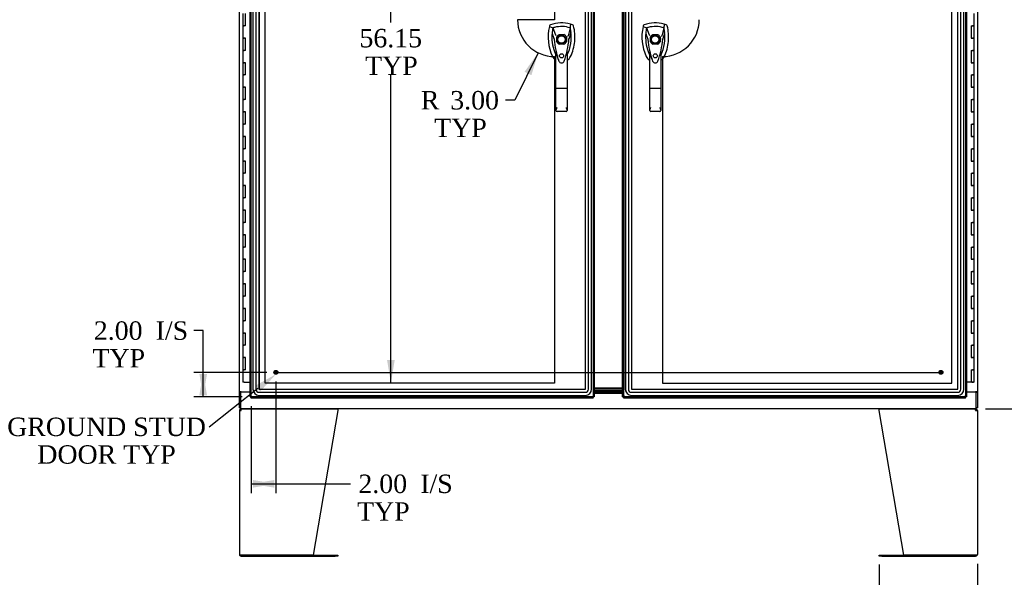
# Model space of a CAD drawing. Header units: inches. Extents: x 1 to 359, y -2 to 239.
# Tile 10 of 22: x 46 to 126, y 82 to 127. Entities that reach past the tile are written whole.
import ezdxf
from ezdxf import colors
from ezdxf.entities.mleader import LeaderData, LeaderLine
from ezdxf.enums import TextEntityAlignment as Align
from ezdxf.lldxf.tags import DXFTag
from ezdxf.math import Vec2, Vec3

# ---------------------------------------------------------------- set-up
doc = ezdxf.new("R2010")
doc.units = ezdxf.units.IN
doc.header["$MEASUREMENT"] = 0
for name, color, linetype in [('COM54746-56', 7, 'Continuous'), ('COM54926', 7, 'Continuous'), ('COM70098', 7, 'Continuous'), ('COM70220', 7, 'Continuous'), ('COM71188-2', 7, 'Continuous'), ('COM71190-2', 7, 'Continuous'), ('COM71195-2', 7, 'Continuous'), ('COM71196-2', 7, 'Continuous'), ('Default', 7, 'Continuous'), ('DV8_Default', 7, 'Continuous'), ('GSK86006', 7, 'Continuous'), ('HAN13068', 7, 'Continuous'), ('STD26258', 7, 'Continuous')]:
    doc.layers.add(name, color=color, linetype=linetype)
doc.styles.add('SEACAD_Times_New_Roman', font='times.ttf')
tags = doc.linetypes.add('CENTER2', pattern=[1.125, 0.75, -0.125, 0.125, -0.125]).pattern_tags.tags
tags[10:11] = [DXFTag(74, 4), DXFTag(75, 0), DXFTag(340, '0'), DXFTag(46, 0.0), DXFTag(50, 0.0), DXFTag(44, 0.0), DXFTag(45, 0.0)]
tags[8:9] = [DXFTag(74, 4), DXFTag(75, 0), DXFTag(340, '0'), DXFTag(46, 0.0), DXFTag(50, 0.0), DXFTag(44, 0.0), DXFTag(45, 0.0)]
tags[6:7] = [DXFTag(74, 4), DXFTag(75, 0), DXFTag(340, '0'), DXFTag(46, 0.0), DXFTag(50, 0.0), DXFTag(44, 0.0), DXFTag(45, 0.0)]
tags[4:5] = [DXFTag(74, 4), DXFTag(75, 0), DXFTag(340, '0'), DXFTag(46, 0.0), DXFTag(50, 0.0), DXFTag(44, 0.0), DXFTag(45, 0.0)]
tags = doc.linetypes.add('HIDDEN2', pattern=[0.1875, 0.125, -0.0625]).pattern_tags.tags
tags[6:7] = [DXFTag(74, 4), DXFTag(75, 0), DXFTag(340, '0'), DXFTag(46, 0.0), DXFTag(50, 0.0), DXFTag(44, 0.0), DXFTag(45, 0.0)]
tags[4:5] = [DXFTag(74, 4), DXFTag(75, 0), DXFTag(340, '0'), DXFTag(46, 0.0), DXFTag(50, 0.0), DXFTag(44, 0.0), DXFTag(45, 0.0)]
doc.dimstyles.new('HAMMOND_(STH_-_300x200)', dxfattribs={"dimtxt": 1.5, "dimasz": 1.875, "dimexe": 0.75, "dimexo": 0.75, "dimgap": 0.375, "dimtad": 0, "dimtih": 1, "dimtoh": 1, "dimzin": 0, "dimdsep": 46, "dimtxsty": 'SEACAD_Times_New_Roman', "dimblk1": '_SE_FILLED', "dimblk2": '_SE_FILLED', "dimsah": 1, "dimcen": 0.75, "dimadec": 0, "dimazin": 0, "dimtfac": 0.8, "dimtofl": 0, "dimtmove": 0, "dimatfit": 3, "dimfxl": 1, "dimtolj": 1, "dimtzin": 0, "dimarcsym": 0})

# ---------------------------------------------------------------- blocks, each defined once
blk = doc.blocks.new('SEANNOT_GROUP3')
at = {"layer": 'Default', "color": 7, "linetype": 'CENTER2'}
blk.add_line((66.536, 98.461), (120.797, 98.461), dxfattribs=at)
blk = doc.blocks.new('SE7')
at = {"layer": 'COM54746-56', "color": 7, "linetype": 'Continuous'}
for p, q in [((63.908, 127.66), (63.908, 126.66)), ((64.141, 126.66), (64.141, 127.66)), ((123.425, 126.66), (123.425, 127.66)), ((63.908, 126.66), (64.025, 126.66)), ((63.908, 126.66), (63.908, 125.66)), ((64.025, 126.66), (63.908, 126.66)), ((64.141, 126.66), (64.025, 126.66)), ((123.191, 126.66), (123.191, 125.66)), ((123.191, 126.66), (123.308, 126.66)), ((123.425, 126.66), (123.308, 126.66)), ((123.308, 126.66), (123.425, 126.66)), ((123.425, 125.66), (123.425, 126.66)), ((63.908, 125.66), (64.025, 125.66)), ((64.025, 125.66), (63.908, 125.66)), ((63.908, 125.66), (63.908, 124.66)), ((64.141, 125.66), (64.025, 125.66)), ((64.141, 124.66), (64.141, 125.66)), ((123.191, 125.66), (123.308, 125.66)), ((123.425, 125.66), (123.308, 125.66)), ((123.308, 125.66), (123.425, 125.66)), ((123.425, 124.66), (123.425, 125.66)), ((63.908, 124.66), (64.025, 124.66)), ((63.908, 124.66), (63.908, 123.66)), ((64.025, 124.66), (63.908, 124.66)), ((64.141, 124.66), (64.025, 124.66)), ((123.191, 124.66), (123.191, 123.66)), ((123.191, 124.66), (123.308, 124.66)), ((123.425, 124.66), (123.308, 124.66)), ((123.308, 124.66), (123.425, 124.66)), ((123.425, 123.66), (123.425, 124.66)), ((63.908, 123.66), (64.025, 123.66)), ((64.025, 123.66), (63.908, 123.66)), ((63.908, 123.66), (63.908, 122.66)), ((64.141, 123.66), (64.025, 123.66)), ((64.141, 122.66), (64.141, 123.66)), ((123.191, 123.66), (123.308, 123.66)), ((123.425, 123.66), (123.308, 123.66)), ((123.308, 123.66), (123.425, 123.66)), ((123.425, 122.66), (123.425, 123.66)), ((63.908, 122.66), (64.025, 122.66)), ((63.908, 122.66), (63.908, 121.66)), ((64.025, 122.66), (63.908, 122.66)), ((64.141, 122.66), (64.025, 122.66)), ((123.191, 122.66), (123.191, 121.66)), ((123.191, 122.66), (123.308, 122.66)), ((123.425, 122.66), (123.308, 122.66)), ((123.308, 122.66), (123.425, 122.66)), ((123.425, 121.66), (123.425, 122.66)), ((63.908, 121.66), (64.025, 121.66)), ((64.025, 121.66), (63.908, 121.66)), ((63.908, 121.66), (63.908, 120.66)), ((64.141, 121.66), (64.025, 121.66)), ((64.141, 120.66), (64.141, 121.66)), ((123.191, 121.66), (123.308, 121.66)), ((123.425, 121.66), (123.308, 121.66)), ((123.308, 121.66), (123.425, 121.66)), ((123.425, 120.66), (123.425, 121.66)), ((63.908, 120.66), (64.025, 120.66)), ((63.908, 120.66), (63.908, 119.66)), ((64.025, 120.66), (63.908, 120.66)), ((64.141, 120.66), (64.025, 120.66)), ((123.191, 120.66), (123.191, 119.66)), ((123.191, 120.66), (123.308, 120.66)), ((123.425, 120.66), (123.308, 120.66)), ((123.308, 120.66), (123.425, 120.66)), ((123.425, 119.66), (123.425, 120.66)), ((63.908, 119.66), (64.025, 119.66)), ((64.025, 119.66), (63.908, 119.66)), ((63.908, 119.66), (63.908, 118.66)), ((64.141, 119.66), (64.025, 119.66)), ((64.141, 118.66), (64.141, 119.66)), ((123.191, 119.66), (123.308, 119.66)), ((123.425, 119.66), (123.308, 119.66)), ((123.308, 119.66), (123.425, 119.66)), ((123.425, 118.66), (123.425, 119.66)), ((63.908, 118.66), (64.025, 118.66)), ((63.908, 118.66), (63.908, 117.66)), ((64.025, 118.66), (63.908, 118.66)), ((64.141, 118.66), (64.025, 118.66)), ((123.191, 118.66), (123.191, 117.66)), ((123.191, 118.66), (123.308, 118.66)), ((123.425, 118.66), (123.308, 118.66)), ((123.308, 118.66), (123.425, 118.66)), ((123.425, 117.66), (123.425, 118.66)), ((63.908, 117.66), (64.025, 117.66)), ((64.025, 117.66), (63.908, 117.66)), ((63.908, 117.66), (63.908, 116.66)), ((64.141, 117.66), (64.025, 117.66)), ((64.141, 116.66), (64.141, 117.66)), ((123.191, 117.66), (123.308, 117.66)), ((123.425, 117.66), (123.308, 117.66)), ((123.308, 117.66), (123.425, 117.66)), ((123.425, 116.66), (123.425, 117.66)), ((63.908, 116.66), (64.025, 116.66)), ((63.908, 116.66), (63.908, 115.66)), ((64.025, 116.66), (63.908, 116.66)), ((64.141, 116.66), (64.025, 116.66)), ((123.191, 116.66), (123.191, 115.66)), ((123.191, 116.66), (123.308, 116.66)), ((123.425, 116.66), (123.308, 116.66)), ((123.308, 116.66), (123.425, 116.66)), ((123.425, 115.66), (123.425, 116.66)), ((63.908, 115.66), (64.025, 115.66)), ((64.025, 115.66), (63.908, 115.66)), ((63.908, 115.66), (63.908, 114.66)), ((64.141, 115.66), (64.025, 115.66)), ((64.141, 114.66), (64.141, 115.66)), ((123.191, 115.66), (123.308, 115.66)), ((123.425, 115.66), (123.308, 115.66)), ((123.308, 115.66), (123.425, 115.66)), ((123.425, 114.66), (123.425, 115.66)), ((63.908, 114.66), (64.025, 114.66)), ((63.908, 114.66), (63.908, 113.66)), ((64.025, 114.66), (63.908, 114.66)), ((64.141, 114.66), (64.025, 114.66)), ((123.191, 114.66), (123.191, 113.66)), ((123.191, 114.66), (123.308, 114.66)), ((123.425, 114.66), (123.308, 114.66)), ((123.308, 114.66), (123.425, 114.66)), ((123.425, 113.66), (123.425, 114.66)), ((63.908, 113.66), (64.025, 113.66)), ((64.025, 113.66), (63.908, 113.66)), ((63.908, 113.66), (63.908, 112.66)), ((64.141, 113.66), (64.025, 113.66)), ((64.141, 112.66), (64.141, 113.66)), ((123.191, 113.66), (123.308, 113.66)), ((123.425, 113.66), (123.308, 113.66)), ((123.308, 113.66), (123.425, 113.66)), ((123.425, 112.66), (123.425, 113.66)), ((63.908, 112.66), (64.025, 112.66)), ((63.908, 112.66), (63.908, 111.66)), ((64.025, 112.66), (63.908, 112.66)), ((64.141, 112.66), (64.025, 112.66)), ((123.191, 112.66), (123.191, 111.66)), ((123.191, 112.66), (123.308, 112.66)), ((123.425, 112.66), (123.308, 112.66)), ((123.308, 112.66), (123.425, 112.66)), ((123.425, 111.66), (123.425, 112.66)), ((63.908, 111.66), (64.025, 111.66)), ((64.025, 111.66), (63.908, 111.66)), ((63.908, 111.66), (63.908, 110.66)), ((64.141, 111.66), (64.025, 111.66)), ((64.141, 110.66), (64.141, 111.66)), ((123.191, 111.66), (123.308, 111.66)), ((123.425, 111.66), (123.308, 111.66)), ((123.308, 111.66), (123.425, 111.66)), ((123.425, 110.66), (123.425, 111.66)), ((63.908, 110.66), (64.025, 110.66)), ((63.908, 110.66), (63.908, 109.66)), ((64.025, 110.66), (63.908, 110.66)), ((64.141, 110.66), (64.025, 110.66)), ((123.191, 110.66), (123.191, 109.66)), ((123.191, 110.66), (123.308, 110.66)), ((123.425, 110.66), (123.308, 110.66)), ((123.308, 110.66), (123.425, 110.66)), ((123.425, 109.66), (123.425, 110.66)), ((63.908, 109.66), (64.025, 109.66)), ((64.025, 109.66), (63.908, 109.66)), ((63.908, 109.66), (63.908, 108.66)), ((64.141, 109.66), (64.025, 109.66)), ((64.141, 108.66), (64.141, 109.66)), ((123.191, 109.66), (123.308, 109.66)), ((123.425, 109.66), (123.308, 109.66)), ((123.308, 109.66), (123.425, 109.66)), ((123.425, 108.66), (123.425, 109.66)), ((63.908, 108.66), (64.025, 108.66)), ((63.908, 108.66), (63.908, 107.66)), ((64.025, 108.66), (63.908, 108.66)), ((64.141, 108.66), (64.025, 108.66)), ((123.191, 108.66), (123.191, 107.66)), ((123.191, 108.66), (123.308, 108.66)), ((123.425, 108.66), (123.308, 108.66)), ((123.308, 108.66), (123.425, 108.66)), ((123.425, 107.66), (123.425, 108.66)), ((63.908, 107.66), (64.025, 107.66)), ((64.025, 107.66), (63.908, 107.66)), ((63.908, 107.66), (63.908, 106.66)), ((64.141, 107.66), (64.025, 107.66)), ((64.141, 106.66), (64.141, 107.66)), ((123.191, 107.66), (123.308, 107.66)), ((123.425, 107.66), (123.308, 107.66)), ((123.308, 107.66), (123.425, 107.66)), ((123.425, 106.66), (123.425, 107.66)), ((63.908, 106.66), (64.025, 106.66)), ((63.908, 106.66), (63.908, 105.66)), ((64.025, 106.66), (63.908, 106.66)), ((64.141, 106.66), (64.025, 106.66)), ((123.191, 106.66), (123.191, 105.66)), ((123.191, 106.66), (123.308, 106.66)), ((123.425, 106.66), (123.308, 106.66)), ((123.308, 106.66), (123.425, 106.66)), ((123.425, 105.66), (123.425, 106.66)), ((63.908, 105.66), (64.025, 105.66)), ((64.025, 105.66), (63.908, 105.66)), ((63.908, 105.66), (63.908, 104.66)), ((64.141, 105.66), (64.025, 105.66)), ((64.141, 104.66), (64.141, 105.66)), ((123.191, 105.66), (123.308, 105.66)), ((123.425, 105.66), (123.308, 105.66)), ((123.308, 105.66), (123.425, 105.66)), ((123.425, 104.66), (123.425, 105.66)), ((63.908, 104.66), (64.025, 104.66)), ((63.908, 104.66), (63.908, 103.66)), ((64.025, 104.66), (63.908, 104.66)), ((64.141, 104.66), (64.025, 104.66)), ((123.191, 104.66), (123.191, 103.66)), ((123.191, 104.66), (123.308, 104.66)), ((123.425, 104.66), (123.308, 104.66)), ((123.308, 104.66), (123.425, 104.66)), ((123.425, 103.66), (123.425, 104.66)), ((63.908, 103.66), (64.025, 103.66)), ((64.025, 103.66), (63.908, 103.66)), ((63.908, 103.66), (63.908, 102.66)), ((64.141, 103.66), (64.025, 103.66)), ((64.141, 102.66), (64.141, 103.66)), ((123.191, 103.66), (123.308, 103.66)), ((123.425, 103.66), (123.308, 103.66)), ((123.308, 103.66), (123.425, 103.66)), ((123.425, 102.66), (123.425, 103.66)), ((63.908, 102.66), (64.025, 102.66)), ((63.908, 102.66), (63.908, 101.66)), ((64.025, 102.66), (63.908, 102.66)), ((64.141, 102.66), (64.025, 102.66)), ((123.191, 102.66), (123.191, 101.66)), ((123.191, 102.66), (123.308, 102.66)), ((123.425, 102.66), (123.308, 102.66)), ((123.308, 102.66), (123.425, 102.66)), ((123.425, 101.66), (123.425, 102.66)), ((63.908, 101.66), (64.025, 101.66)), ((64.025, 101.66), (63.908, 101.66)), ((63.908, 101.66), (63.908, 100.66)), ((64.141, 101.66), (64.025, 101.66)), ((64.141, 100.66), (64.141, 101.66)), ((123.191, 101.66), (123.308, 101.66)), ((123.425, 101.66), (123.308, 101.66)), ((123.308, 101.66), (123.425, 101.66)), ((123.425, 100.66), (123.425, 101.66)), ((63.908, 100.66), (64.025, 100.66)), ((63.908, 100.66), (63.908, 99.66)), ((64.025, 100.66), (63.908, 100.66)), ((64.141, 100.66), (64.025, 100.66)), ((123.191, 100.66), (123.191, 99.66)), ((123.191, 100.66), (123.308, 100.66)), ((123.425, 100.66), (123.308, 100.66)), ((123.308, 100.66), (123.425, 100.66)), ((123.425, 99.66), (123.425, 100.66)), ((63.908, 99.66), (64.025, 99.66)), ((64.025, 99.66), (63.908, 99.66)), ((63.908, 99.66), (63.908, 98.66)), ((64.141, 99.66), (64.025, 99.66)), ((64.141, 98.66), (64.141, 99.66)), ((123.191, 99.66), (123.308, 99.66)), ((123.425, 99.66), (123.308, 99.66)), ((123.308, 99.66), (123.425, 99.66)), ((123.425, 98.66), (123.425, 99.66)), ((63.908, 98.66), (64.025, 98.66)), ((63.908, 98.66), (63.908, 97.66)), ((64.025, 98.66), (63.908, 98.66)), ((64.141, 98.66), (64.025, 98.66)), ((123.191, 98.66), (123.191, 97.66)), ((123.191, 98.66), (123.308, 98.66)), ((123.425, 98.66), (123.308, 98.66)), ((123.308, 98.66), (123.425, 98.66)), ((123.425, 97.66), (123.425, 98.66)), ((64.025, 97.66), (63.908, 97.66)), ((64.025, 97.66), (64.51, 97.66)), ((123.191, 97.66), (122.823, 97.66)), ((123.425, 97.66), (123.191, 97.66)), ((123.245, 97.625), (123.245, 97.651)), ((123.245, 97.651), (123.295, 97.651)), ((123.295, 97.625), (123.245, 97.625)), ((123.258, 97.66), (123.258, 97.651)), ((123.32, 97.651), (123.295, 97.651)), ((123.32, 97.625), (123.295, 97.625)), ((123.32, 97.651), (123.37, 97.651)), ((123.37, 97.625), (123.32, 97.625)), ((123.358, 97.651), (123.358, 97.66)), ((123.37, 97.651), (123.37, 97.625))]:
    blk.add_line(p, q, dxfattribs=at)
at = {"layer": 'COM54926', "color": 7, "linetype": 'Continuous'}
for p, q in [((63.74, 95.377), (63.665, 95.435)), ((63.778, 95.396), (63.778, 95.491)), ((63.778, 95.348), (63.778, 95.435)), ((63.836, 95.491), (71.624, 95.491)), ((71.635, 95.435), (71.635, 95.348)), ((115.698, 95.348), (115.698, 95.435)), ((115.709, 95.491), (123.497, 95.491)), ((123.555, 95.396), (123.555, 95.491)), ((123.555, 95.435), (123.555, 95.348)), ((123.593, 95.377), (123.668, 95.435)), ((63.635, 95.348), (63.635, 83.634)), ((63.635, 95.348), (63.778, 95.348)), ((63.778, 95.348), (63.778, 95.348)), ((71.635, 95.348), (69.635, 83.586)), ((117.698, 83.586), (115.698, 95.348)), ((123.555, 95.348), (123.698, 95.348)), ((123.555, 95.348), (123.555, 95.348)), ((123.698, 95.348), (123.698, 83.634)), ((63.778, 83.586), (63.643, 83.586)), ((63.643, 83.586), (63.778, 83.586)), ((69.635, 83.586), (63.778, 83.586)), ((63.778, 83.586), (71.415, 83.586)), ((63.778, 83.491), (71.415, 83.491)), ((71.415, 83.586), (71.635, 83.586)), ((71.635, 83.491), (71.415, 83.491)), ((71.635, 83.586), (71.635, 83.491)), ((115.698, 83.491), (115.698, 83.586)), ((115.698, 83.586), (115.918, 83.586)), ((115.918, 83.491), (115.698, 83.491)), ((115.918, 83.586), (123.555, 83.586)), ((115.918, 83.491), (123.555, 83.491)), ((123.555, 83.586), (117.698, 83.586)), ((123.555, 83.586), (123.69, 83.586)), ((123.69, 83.586), (123.555, 83.586))]:
    blk.add_line(p, q, dxfattribs=at)
for centre, radius, start, end in [((63.778, 95.348), 0.143, 142.41616, 180), ((63.778, 95.348), 0.143, 90, 142.41616), ((63.778, 95.348), 0.048, 142.41616, 180), ((63.778, 95.348), 0.048, 90.00014, 142.41602), ((123.555, 95.348), 0.143, 37.58384, 90), ((123.555, 95.348), 0.048, 37.58398, 89.99986), ((123.555, 95.348), 0.048, 0, 37.58384), ((123.555, 95.348), 0.143, 0, 37.58384), ((63.778, 83.634), 0.143, 180, 199.61294), ((63.778, 83.634), 0.143, 199.61294, 270), ((123.555, 83.634), 0.143, 270, 340.38706), ((123.555, 83.634), 0.143, 340.38706, 0)]:
    blk.add_arc(centre, radius, start, end, dxfattribs=at)
for centre, major_axis, start_param, end_param in [((63.778, 83.634), (0.143, 0), 3.141593, 3.483903), ((123.555, 83.634), (-0.143, 0), 2.799282, 3.141593)]:
    blk.add_ellipse(centre, major_axis=major_axis, ratio=0.99836, start_param=start_param, end_param=end_param, dxfattribs=at)
for points in [[(63.778, 95.435), (63.788, 95.453), (63.797, 95.467), (63.816, 95.486), (63.826, 95.491), (63.836, 95.491)], [(71.624, 95.491), (71.626, 95.491), (71.628, 95.486), (71.631, 95.467), (71.633, 95.453), (71.635, 95.435)], [(115.698, 95.435), (115.7, 95.453), (115.702, 95.467), (115.705, 95.486), (115.707, 95.491), (115.709, 95.491)], [(123.497, 95.491), (123.507, 95.491), (123.517, 95.486), (123.536, 95.467), (123.545, 95.453), (123.555, 95.435)]]:
    blk.add_open_spline(points, degree=3, knots=[0, 0, 0, 0, 0.5, 0.5, 1, 1, 1, 1], dxfattribs=at)
at = {"layer": 'COM70098', "color": 7, "linetype": 'Continuous'}
for p, q in [((94.823, 97.181), (92.51, 97.181)), ((94.823, 97.086), (92.51, 97.086)), ((92.51, 96.961), (94.823, 96.961)), ((92.51, 96.866), (94.823, 96.866))]:
    blk.add_line(p, q, dxfattribs=at)
at = {"layer": 'COM70220', "color": 7, "linetype": 'HIDDEN2'}
for p, q in [((64.73, 154.233), (64.73, 97.086)), ((64.731, 154.233), (64.731, 97.086)), ((64.98, 154.233), (64.98, 97.086)), ((65.229, 154.233), (65.229, 97.086)), ((65.23, 154.233), (65.23, 97.086)), ((91.79, 97.086), (91.79, 154.233)), ((91.791, 97.086), (91.791, 154.233)), ((92.04, 97.086), (92.04, 154.233)), ((92.289, 97.086), (92.289, 154.233)), ((92.29, 97.086), (92.29, 154.233)), ((95.043, 154.233), (95.043, 97.086)), ((95.044, 154.233), (95.044, 97.086)), ((95.293, 154.233), (95.293, 97.086)), ((95.542, 154.233), (95.542, 97.086)), ((95.543, 154.233), (95.543, 97.086)), ((122.103, 97.086), (122.103, 154.233)), ((122.104, 97.086), (122.104, 154.233)), ((122.353, 97.086), (122.353, 154.233)), ((122.602, 97.086), (122.602, 154.233)), ((122.603, 97.086), (122.603, 154.233)), ((65.23, 97.086), (91.79, 97.086)), ((65.23, 97.085), (91.79, 97.085)), ((95.543, 97.086), (122.103, 97.086)), ((95.543, 97.085), (122.103, 97.085)), ((65.23, 96.836), (91.79, 96.836)), ((65.23, 96.587), (91.79, 96.587)), ((65.23, 96.586), (91.79, 96.586)), ((95.543, 96.836), (122.103, 96.836)), ((95.543, 96.587), (122.103, 96.587)), ((95.543, 96.586), (122.103, 96.586))]:
    blk.add_line(p, q, dxfattribs=at)
for centre, radius, start, end in [((65.23, 97.086), 0.5, 180, 270), ((65.23, 97.086), 0.499, 180, 270), ((65.23, 97.086), 0.25, 180, 270), ((65.23, 97.086), 0.001, 180, 270), ((91.79, 97.086), 0.5, 270, 0), ((91.79, 97.086), 0.001, 270, 0), ((91.79, 97.086), 0.25, 270, 0), ((91.79, 97.086), 0.499, 270, 0), ((95.543, 97.086), 0.5, 180, 270), ((95.543, 97.086), 0.499, 180, 270), ((95.543, 97.086), 0.25, 180, 270), ((95.543, 97.086), 0.001, 180, 270), ((122.103, 97.086), 0.5, 270, 0), ((122.103, 97.086), 0.001, 270, 0), ((122.103, 97.086), 0.25, 270, 0), ((122.103, 97.086), 0.499, 270, 0)]:
    blk.add_arc(centre, radius, start, end, dxfattribs=at)
at = {"layer": 'COM71188-2', "color": 7, "linetype": 'Continuous'}
for p, q in [((63.635, 96.866), (63.635, 154.241)), ((123.698, 154.241), (123.698, 96.866)), ((63.635, 96.866), (63.635, 96.836)), ((63.778, 96.866), (63.635, 96.866)), ((63.635, 95.586), (63.635, 96.836)), ((63.73, 96.836), (63.635, 96.836)), ((63.73, 96.866), (63.73, 96.836)), ((63.778, 96.866), (64.51, 96.866)), ((122.823, 96.866), (123.555, 96.866)), ((123.698, 96.866), (123.555, 96.866)), ((123.603, 96.836), (123.603, 96.866)), ((123.603, 96.836), (123.698, 96.836)), ((123.698, 96.836), (123.698, 96.866)), ((123.698, 96.836), (123.698, 95.586)), ((63.635, 95.586), (63.73, 95.586)), ((123.698, 95.586), (123.603, 95.586))]:
    blk.add_line(p, q, dxfattribs=at)
at = {"layer": 'COM71190-2', "color": 7, "linetype": 'Continuous'}
for p, q in [((63.73, 96.836), (63.73, 95.634)), ((64.51, 96.836), (63.73, 96.836)), ((92.51, 96.771), (94.823, 96.771)), ((123.603, 96.836), (122.823, 96.836)), ((123.603, 95.634), (123.603, 96.836)), ((63.73, 95.634), (63.73, 95.491)), ((123.603, 95.491), (63.73, 95.491)), ((123.603, 95.491), (123.603, 95.634))]:
    blk.add_line(p, q, dxfattribs=at)
at = {"layer": 'COM71195-2', "color": 7, "linetype": 'Continuous'}
for p, q in [((64.51, 96.461), (64.51, 154.858)), ((92.51, 154.858), (92.51, 96.461)), ((64.51, 96.461), (64.566, 96.461)), ((64.605, 96.461), (64.566, 96.461)), ((64.653, 96.509), (64.605, 96.461)), ((64.605, 96.461), (64.605, 96.422)), ((64.605, 96.366), (64.605, 96.422)), ((92.415, 96.366), (64.605, 96.366)), ((64.653, 96.509), (64.653, 96.509)), ((64.653, 96.509), (64.653, 96.509)), ((64.653, 96.509), (64.653, 96.509)), ((64.653, 96.509), (64.653, 96.509)), ((92.367, 96.509), (92.367, 96.509)), ((92.367, 96.509), (92.367, 96.509)), ((92.367, 96.509), (92.367, 96.509)), ((92.367, 96.509), (92.415, 96.461)), ((92.367, 96.509), (92.367, 96.509)), ((92.415, 96.461), (92.454, 96.461)), ((92.415, 96.461), (92.415, 96.422)), ((92.415, 96.366), (92.415, 96.422)), ((92.51, 96.461), (92.454, 96.461))]:
    blk.add_line(p, q, dxfattribs=at)
at = {"layer": 'COM71195-2', "color": 7, "linetype": 'HIDDEN2'}
for p, q in [((64.605, 96.461), (64.605, 154.858)), ((92.415, 154.858), (92.415, 96.461)), ((89.655, 125.949), (90.051, 125.949)), ((89.457, 125.355), (89.457, 125.752)), ((90.051, 125.158), (89.655, 125.158)), ((90.248, 125.752), (90.248, 125.355)), ((92.415, 96.461), (64.605, 96.461))]:
    blk.add_line(p, q, dxfattribs=at)
blk.add_circle((89.853, 124.216), 0.167, dxfattribs=at)
for radius, start, end in [(0.443, 116.64717, 153.35283), (0.442, 26.64717, 63.35283), (0.443, 206.64717, 243.35283), (0.443, 296.64717, 333.35283)]:
    blk.add_arc((89.853, 125.554), radius, start, end, dxfattribs=at)
at = {"layer": 'COM71195-2', "color": 7, "linetype": 'Continuous'}
for centre, start, end in [((65.135, 95.531), 116.23673, 121.43872), ((63.675, 96.991), 328.56128, 333.76327), ((91.885, 95.531), 58.56128, 63.76327), ((93.345, 96.991), 206.23673, 211.43872)]:
    blk.add_arc(centre, 1.09, start, end, dxfattribs=at)
at = {"layer": 'COM71196-2', "color": 7, "linetype": 'Continuous'}
for p, q in [((94.823, 96.461), (94.823, 154.858)), ((122.823, 154.858), (122.823, 96.461)), ((94.823, 96.461), (94.879, 96.461)), ((94.918, 96.461), (94.879, 96.461)), ((94.966, 96.509), (94.918, 96.461)), ((94.918, 96.461), (94.918, 96.422)), ((94.918, 96.366), (94.918, 96.422)), ((122.728, 96.366), (94.918, 96.366)), ((94.966, 96.509), (94.966, 96.509)), ((94.966, 96.509), (94.966, 96.509)), ((94.966, 96.509), (94.966, 96.509)), ((94.966, 96.509), (94.966, 96.509)), ((122.68, 96.509), (122.68, 96.509)), ((122.68, 96.509), (122.68, 96.509)), ((122.68, 96.509), (122.728, 96.461)), ((122.68, 96.509), (122.68, 96.509)), ((122.68, 96.509), (122.68, 96.509)), ((122.728, 96.461), (122.728, 96.422)), ((122.728, 96.461), (122.767, 96.461)), ((122.728, 96.366), (122.728, 96.422)), ((122.823, 96.461), (122.767, 96.461))]:
    blk.add_line(p, q, dxfattribs=at)
at = {"layer": 'COM71196-2', "color": 7, "linetype": 'HIDDEN2'}
for p, q in [((94.918, 96.461), (94.918, 154.858)), ((122.728, 154.858), (122.728, 96.461)), ((97.282, 125.949), (97.678, 125.949)), ((97.084, 125.355), (97.084, 125.752)), ((97.678, 125.158), (97.282, 125.158)), ((97.875, 125.752), (97.875, 125.355)), ((122.728, 96.461), (94.918, 96.461))]:
    blk.add_line(p, q, dxfattribs=at)
blk.add_circle((97.48, 124.216), 0.167, dxfattribs=at)
for radius, start, end in [(0.443, 116.64717, 153.35283), (0.442, 26.64717, 63.35283), (0.443, 206.64717, 243.35283), (0.442, 296.64717, 333.35283)]:
    blk.add_arc((97.48, 125.554), radius, start, end, dxfattribs=at)
at = {"layer": 'COM71196-2', "color": 7, "linetype": 'Continuous'}
for centre, start, end in [((95.448, 95.531), 116.23673, 121.43872), ((93.988, 96.991), 328.56128, 333.76327), ((123.658, 96.991), 206.23673, 211.43872), ((122.198, 95.531), 58.56128, 63.76327)]:
    blk.add_arc(centre, 1.09, start, end, dxfattribs=at)
at = {"layer": 'DV8_Default', "color": 7, "linetype": 'HIDDEN2'}
for p, q in [((65.73, 97.585), (65.73, 153.734)), ((89.274, 153.734), (89.274, 127.16)), ((121.604, 97.585), (121.604, 153.734)), ((89.274, 127.16), (86.274, 127.16)), ((89.274, 124.16), (89.274, 97.585)), ((98.059, 124.16), (98.059, 97.585)), ((89.274, 97.585), (65.73, 97.585)), ((98.059, 97.585), (121.604, 97.585))]:
    blk.add_line(p, q, dxfattribs=at)
for centre, start, end in [((89.274, 127.16), 180, 270), ((98.059, 127.16), 270, 0)]:
    blk.add_arc(centre, 3, start, end, dxfattribs=at)
at = {"layer": 'GSK86006', "color": 7, "linetype": 'Continuous'}
for p, q in [((94.823, 97.086), (92.51, 97.086)), ((94.823, 96.961), (92.51, 96.961))]:
    blk.add_line(p, q, dxfattribs=at)
at = {"layer": 'HAN13068', "color": 7, "linetype": 'Continuous'}
for p, q in [((88.876, 126.656), (88.862, 126.597)), ((90.752, 126.742), (90.572, 126.802)), ((96.503, 126.656), (96.489, 126.597)), ((98.379, 126.742), (98.199, 126.802)), ((88.862, 126.597), (89.146, 126.491)), ((89.146, 126.491), (89.361, 125.92)), ((89.361, 125.92), (89.407, 125.885)), ((90.56, 126.491), (90.396, 125.836)), ((96.489, 126.597), (96.773, 126.491)), ((96.773, 126.491), (96.988, 125.92)), ((96.988, 125.92), (97.034, 125.885)), ((98.187, 126.491), (98.023, 125.836)), ((89.247, 125.57), (89.247, 125.57)), ((90.458, 125.574), (90.458, 125.574)), ((96.874, 125.57), (96.874, 125.57)), ((98.085, 125.574), (98.085, 125.574)), ((89.398, 121.577), (89.398, 124.554)), ((90.308, 124.554), (90.308, 121.577)), ((90.308, 124.274), (90.332, 124.32)), ((97.025, 121.577), (97.025, 124.554)), ((97.935, 124.554), (97.935, 121.577)), ((97.935, 124.274), (97.959, 124.32)), ((89.592, 123.913), (89.596, 123.906)), ((97.219, 123.913), (97.223, 123.906)), ((89.398, 119.769), (89.398, 121.577)), ((90.218, 121.571), (89.488, 121.571)), ((90.308, 121.577), (90.308, 119.769)), ((97.025, 119.769), (97.025, 121.577)), ((97.845, 121.571), (97.115, 121.571)), ((97.935, 121.577), (97.935, 119.769)), ((90.218, 119.679), (89.488, 119.679)), ((97.845, 119.679), (97.115, 119.679))]:
    blk.add_line(p, q, dxfattribs=at)
for centre, radius in [((89.853, 125.554), 0.35), ((89.853, 125.554), 0.3), ((97.48, 125.554), 0.35), ((97.48, 125.554), 0.3)]:
    blk.add_circle(centre, radius, dxfattribs=at)
for centre, radius, start, end in [((89.853, 124.319), 2.585, 73.85893, 110.34924), ((97.48, 124.319), 2.585, 73.85893, 110.34924), ((92.484, 125.744), 3.721, 166.75318, 205.10266), ((92.484, 125.744), 3.421, 174.70184, 200.20775), ((92.484, 125.744), 3.421, 167.3846, 174.70184), ((89.853, 124.319), 2.285, 106.83853, 108.03431), ((89.853, 124.319), 2.285, 104.45028, 106.83853), ((89.853, 124.319), 2.285, 71.96569, 104.45028), ((87.222, 125.744), 3.421, 334.89734, 7.2824), ((103.217, 99.126), 29.627, 115.64179, 115.75394), ((87.222, 125.744), 3.421, 10.11379, 12.6154), ((87.222, 125.744), 3.421, 8.519, 10.11379), ((87.222, 125.744), 3.421, 7.2824, 8.519), ((100.111, 125.744), 3.721, 166.75318, 205.10266), ((100.111, 125.744), 3.421, 174.70184, 200.20775), ((100.111, 125.744), 3.421, 167.3846, 174.70184), ((97.48, 124.319), 2.285, 106.83853, 108.03431), ((97.48, 124.319), 2.285, 104.45028, 106.83853), ((97.48, 124.319), 2.285, 71.96569, 104.45028), ((94.849, 125.744), 3.421, 334.89734, 7.2824), ((110.844, 99.126), 29.627, 115.64179, 115.75394), ((94.849, 125.744), 3.421, 10.11379, 12.6154), ((94.849, 125.744), 3.421, 8.519, 10.11379), ((94.849, 125.744), 3.421, 7.2824, 8.519), ((89.336, 124.223), 1.35, 91.23359, 93.76963), ((96.095, 126.14), 6.872, 184.75423, 199.9908), ((83.415, 126.17), 7.068, 340.3478, 355.1696), ((90.393, 124.785), 0.791, 85.30773, 89.6394), ((96.963, 124.223), 1.35, 91.23359, 93.76963), ((103.722, 126.14), 6.872, 184.75423, 199.9908), ((91.042, 126.17), 7.068, 340.3478, 355.1696), ((98.02, 124.785), 0.791, 85.30773, 89.6394), ((92.484, 125.744), 3.421, 200.20775, 205.10266), ((89.794, 124.484), 0.45, 205.10266, 208.42246), ((87.869, 123.949), 1.646, 10.27719, 21.64676), ((89.912, 124.484), 0.45, 331.57754, 334.89734), ((100.111, 125.744), 3.421, 200.20775, 205.10266), ((97.421, 124.484), 0.45, 205.10266, 208.42246), ((95.496, 123.949), 1.646, 10.27719, 21.64676), ((97.539, 124.484), 0.45, 331.57754, 334.89734), ((89.794, 124.484), 0.75, 233.47883, 238.15135), ((89.854, 123.879), 0.234, 202.28022, 338.21669), ((89.912, 124.484), 0.75, 301.84865, 334.89734), ((97.421, 124.484), 0.75, 233.47883, 238.15135), ((97.481, 123.879), 0.234, 202.28022, 338.21669), ((97.539, 124.484), 0.75, 301.84865, 334.89734), ((89.488, 119.769), 0.0903, 180.00172, 181.11543), ((89.488, 119.769), 0.09, 181.11716, 270), ((90.218, 119.769), 0.09, 270, 358.88284), ((90.218, 119.769), 0.0903, 358.88457, 359.99828), ((97.115, 119.769), 0.0903, 180.00172, 181.11543), ((97.115, 119.769), 0.09, 181.11716, 270), ((97.845, 119.769), 0.09, 270, 358.88284), ((97.845, 119.769), 0.0903, 358.88457, 359.99828)]:
    blk.add_arc(centre, radius, start, end, dxfattribs=at)
for points in [[(88.954, 126.742), (88.916, 126.728), (88.886, 126.695), (88.876, 126.656)], [(90.572, 126.802), (90.568, 126.698), (90.564, 126.595), (90.56, 126.491)], [(90.829, 126.656), (90.82, 126.695), (90.79, 126.728), (90.752, 126.742)], [(96.581, 126.742), (96.543, 126.728), (96.513, 126.695), (96.503, 126.656)], [(98.199, 126.802), (98.195, 126.698), (98.191, 126.595), (98.187, 126.491)], [(98.456, 126.656), (98.447, 126.695), (98.417, 126.728), (98.379, 126.742)], [(89.078, 126.06), (89.134, 125.897), (89.191, 125.734), (89.247, 125.57)], [(90.615, 126.178), (90.563, 125.977), (90.511, 125.776), (90.458, 125.574)], [(96.705, 126.06), (96.761, 125.897), (96.818, 125.734), (96.874, 125.57)], [(98.242, 126.178), (98.19, 125.977), (98.138, 125.776), (98.085, 125.574)], [(89.115, 124.165), (89.167, 124.053), (89.248, 123.955), (89.347, 123.881)], [(96.742, 124.165), (96.794, 124.053), (96.875, 123.955), (96.974, 123.881)]]:
    blk.add_open_spline(points, degree=3, dxfattribs=at)
for points, knots in [([(90.591, 124.165), (90.772, 124.55), (90.885, 124.967), (90.966, 125.813), (90.934, 126.243), (90.829, 126.656)], [0, 0, 0, 0, 0.5, 0.5, 1, 1, 1, 1]), ([(98.218, 124.165), (98.399, 124.55), (98.512, 124.967), (98.593, 125.813), (98.561, 126.243), (98.456, 126.656)], [0, 0, 0, 0, 0.5, 0.5, 1, 1, 1, 1]), ([(89.592, 123.913), (89.577, 123.955), (89.563, 123.997), (89.528, 124.107), (89.507, 124.175), (89.488, 124.243)], [0.770336, 0.770336, 0.770336, 0.770336, 0.8588735, 0.8588735, 1, 1, 1, 1]), ([(90.218, 124.241), (90.234, 124.299), (90.25, 124.356), (90.274, 124.442), (90.281, 124.47), (90.293, 124.511), (90.297, 124.524), (90.302, 124.542), (90.304, 124.548), (90.307, 124.556), (90.308, 124.557), (90.308, 124.554)], [0, 0, 0, 0, 0.5, 0.5, 0.75, 0.75, 0.875, 0.875, 0.9375, 0.9375, 1, 1, 1, 1]), ([(97.219, 123.913), (97.204, 123.955), (97.19, 123.997), (97.155, 124.107), (97.134, 124.175), (97.115, 124.243)], [0.770336, 0.770336, 0.770336, 0.770336, 0.8588735, 0.8588735, 1, 1, 1, 1]), ([(97.845, 124.241), (97.861, 124.299), (97.877, 124.356), (97.901, 124.442), (97.908, 124.47), (97.92, 124.511), (97.924, 124.524), (97.929, 124.542), (97.931, 124.548), (97.934, 124.556), (97.935, 124.557), (97.935, 124.554)], [0, 0, 0, 0, 0.5, 0.5, 0.75, 0.75, 0.875, 0.875, 0.9375, 0.9375, 1, 1, 1, 1]), ([(89.488, 121.571), (89.482, 121.571), (89.476, 121.571), (89.465, 121.571), (89.459, 121.571), (89.448, 121.571), (89.443, 121.572), (89.433, 121.572), (89.428, 121.572), (89.416, 121.573), (89.409, 121.574), (89.403, 121.575), (89.401, 121.575), (89.399, 121.576), (89.398, 121.576), (89.398, 121.577)], [0, 0, 0, 0, 0.125, 0.125, 0.25, 0.25, 0.375, 0.375, 0.5, 0.5, 0.75, 0.75, 0.875, 0.875, 1, 1, 1, 1]), ([(90.308, 121.577), (90.308, 121.576), (90.307, 121.576), (90.305, 121.575), (90.303, 121.575), (90.297, 121.574), (90.29, 121.573), (90.277, 121.572), (90.273, 121.572), (90.263, 121.572), (90.258, 121.571), (90.247, 121.571), (90.241, 121.571), (90.23, 121.571), (90.224, 121.571), (90.218, 121.571)], [0, 0, 0, 0, 0.125, 0.125, 0.25, 0.25, 0.5, 0.5, 0.625, 0.625, 0.75, 0.75, 0.875, 0.875, 1, 1, 1, 1]), ([(97.115, 121.571), (97.109, 121.571), (97.103, 121.571), (97.092, 121.571), (97.086, 121.571), (97.075, 121.571), (97.07, 121.572), (97.06, 121.572), (97.055, 121.572), (97.043, 121.573), (97.036, 121.574), (97.03, 121.575), (97.028, 121.575), (97.026, 121.576), (97.025, 121.576), (97.025, 121.577)], [0, 0, 0, 0, 0.125, 0.125, 0.25, 0.25, 0.375, 0.375, 0.5, 0.5, 0.75, 0.75, 0.875, 0.875, 1, 1, 1, 1]), ([(97.935, 121.577), (97.935, 121.576), (97.934, 121.576), (97.932, 121.575), (97.93, 121.575), (97.924, 121.574), (97.917, 121.573), (97.904, 121.572), (97.9, 121.572), (97.89, 121.572), (97.885, 121.571), (97.874, 121.571), (97.868, 121.571), (97.857, 121.571), (97.851, 121.571), (97.845, 121.571)], [0, 0, 0, 0, 0.125, 0.125, 0.25, 0.25, 0.5, 0.5, 0.625, 0.625, 0.75, 0.75, 0.875, 0.875, 1, 1, 1, 1]), ([(89.398, 119.767), (89.398, 119.782), (89.402, 119.799), (89.411, 119.827), (89.414, 119.837), (89.421, 119.856), (89.425, 119.866), (89.438, 119.897), (89.447, 119.918), (89.462, 119.952), (89.467, 119.963), (89.478, 119.986), (89.483, 119.998), (89.488, 120.01)], [0, 0, 0, 0, 0.25, 0.25, 0.375, 0.375, 0.5, 0.5, 0.75, 0.75, 0.875, 0.875, 1, 1, 1, 1]), ([(90.218, 120.01), (90.223, 119.998), (90.228, 119.986), (90.239, 119.963), (90.244, 119.952), (90.258, 119.918), (90.268, 119.897), (90.281, 119.866), (90.285, 119.856), (90.292, 119.837), (90.295, 119.827), (90.304, 119.799), (90.308, 119.782), (90.308, 119.767)], [0, 0, 0, 0, 0.125, 0.125, 0.25, 0.25, 0.5, 0.5, 0.625, 0.625, 0.75, 0.75, 1, 1, 1, 1]), ([(97.025, 119.767), (97.025, 119.782), (97.029, 119.799), (97.038, 119.827), (97.041, 119.837), (97.048, 119.856), (97.052, 119.866), (97.065, 119.897), (97.074, 119.918), (97.089, 119.952), (97.094, 119.963), (97.105, 119.986), (97.11, 119.998), (97.115, 120.01)], [0, 0, 0, 0, 0.25, 0.25, 0.375, 0.375, 0.5, 0.5, 0.75, 0.75, 0.875, 0.875, 1, 1, 1, 1]), ([(97.845, 120.01), (97.85, 119.998), (97.855, 119.986), (97.866, 119.963), (97.871, 119.952), (97.885, 119.918), (97.895, 119.897), (97.908, 119.866), (97.912, 119.856), (97.919, 119.837), (97.922, 119.827), (97.931, 119.799), (97.935, 119.782), (97.935, 119.767)], [0, 0, 0, 0, 0.125, 0.125, 0.25, 0.25, 0.5, 0.5, 0.625, 0.625, 0.75, 0.75, 1, 1, 1, 1])]:
    blk.add_open_spline(points, degree=3, knots=knots, dxfattribs=at)
at = {"layer": 'STD26258', "color": 7, "linetype": 'HIDDEN2'}
for centre, radius in [((66.605, 98.461), 0.156), ((66.605, 98.461), 0.125), ((120.728, 98.461), 0.156), ((120.728, 98.461), 0.125), ((66.605, 98.461), 0.0944), ((120.728, 98.461), 0.0944)]:
    blk.add_circle(centre, radius, dxfattribs=at)
blk = doc.blocks.new('DMBLK4018')
at = {"layer": 'Default', "linetype": 'Continuous'}
for points in [[(75.651, 151.859), (76.276, 151.859), (75.963, 153.734)], [(75.651, 99.46), (75.963, 97.585), (76.276, 99.46)]]:
    blk.add_hatch(color=7, dxfattribs=at).paths.add_polyline_path(points)
at = {"layer": 'Default', "color": 7, "linetype": 'Continuous'}
for p, q in [((75.963, 126.935), (75.963, 153.734)), ((75.963, 97.585), (75.963, 122.66))]:
    blk.add_line(p, q, dxfattribs=at)
at = {"layer": 'Default', "color": 7, "linetype": 'Continuous', "style": 'SEACAD_Times_New_Roman'}
for s, p in [('56.15', (73.404, 126.41)), ('TYP', (73.866, 124.16))]:
    blk.add_text(s, height=1.5, dxfattribs=at).set_placement(p, align=Align.TOP_LEFT)
blk = doc.blocks.new('_SE_FILLED')
at = {"color": 0}
blk.add_line((0, 0), (-1, 0), dxfattribs=at)
blk.add_solid([(0, 0), (-1, -0.1665), (-1, 0.1665), (0, 0)], dxfattribs=at)
blk = doc.blocks.new('DMBLK4020')
at = {"layer": 'Default', "linetype": 'Continuous'}
blk.add_hatch(color=7, dxfattribs=at).paths.add_polyline_path([(87.402, 122.647), (87.95, 124.468), (86.842, 122.923)])
at = {"layer": 'Default', "color": 7, "linetype": 'Continuous'}
for p, q in [((87.95, 124.468), (86.05, 120.606)), ((86.05, 120.606), (85.3, 120.606))]:
    blk.add_line(p, q, dxfattribs=at)
at = {"layer": 'Default', "color": 7, "linetype": 'Continuous', "style": 'SEACAD_Times_New_Roman'}
for s, p in [('R', (78.401, 121.356)), ('3.00', (80.794, 121.356)), ('TYP', (79.491, 119.106))]:
    blk.add_text(s, height=1.5, dxfattribs=at).set_placement(p, align=Align.TOP_LEFT)
blk = doc.blocks.new('DMBLK4022')
at = {"layer": 'Default', "linetype": 'Continuous'}
for points in [[(60.374, 96.586), (60.999, 96.586), (60.687, 98.461)], [(60.374, 98.336), (60.687, 96.461), (60.999, 98.336)]]:
    blk.add_hatch(color=7, dxfattribs=at).paths.add_polyline_path(points)
at = {"layer": 'Default', "color": 7, "linetype": 'Continuous'}
for p, q in [((60.687, 101.859), (59.937, 101.859)), ((60.687, 96.461), (60.687, 101.859)), ((65.855, 98.461), (59.937, 98.461)), ((63.855, 96.461), (59.937, 96.461))]:
    blk.add_line(p, q, dxfattribs=at)
at = {"layer": 'Default', "color": 7, "linetype": 'Continuous', "style": 'SEACAD_Times_New_Roman'}
for s, p in [('2.00', (51.786, 102.609)), ('I/S', (56.817, 102.609)), ('TYP', (51.679, 100.359))]:
    blk.add_text(s, height=1.5, dxfattribs=at).set_placement(p, align=Align.TOP_LEFT)
blk = doc.blocks.new('DMBLK4023')
at = {"layer": 'Default', "linetype": 'Continuous'}
for points in [[(66.48, 89.077), (66.48, 89.702), (64.605, 89.389)], [(64.73, 89.077), (66.605, 89.389), (64.73, 89.702)]]:
    blk.add_hatch(color=7, dxfattribs=at).paths.add_polyline_path(points)
at = {"layer": 'Default', "color": 7, "linetype": 'Continuous'}
for p, q in [((66.605, 97.711), (66.605, 88.639)), ((64.605, 95.711), (64.605, 88.639)), ((64.605, 89.389), (71.938, 89.389)), ((71.938, 89.389), (72.688, 89.389))]:
    blk.add_line(p, q, dxfattribs=at)
at = {"layer": 'Default', "color": 7, "linetype": 'Continuous', "style": 'SEACAD_Times_New_Roman'}
for s, p in [('2.00', (73.319, 90.139)), ('I/S', (78.35, 90.139)), ('TYP', (73.213, 87.889))]:
    blk.add_text(s, height=1.5, dxfattribs=at).set_placement(p, align=Align.TOP_LEFT)
blk = doc.blocks.new('DMBLK4029')
at = {"layer": 'Default', "linetype": 'Continuous'}
for points in [[(132.979, 153.741), (132.667, 155.616), (132.354, 153.741)], [(132.979, 97.366), (132.354, 97.366), (132.667, 95.491)]]:
    blk.add_hatch(color=7, dxfattribs=at).paths.add_polyline_path(points)
at = {"layer": 'Default', "color": 7, "linetype": 'Continuous'}
for p, q in [((124.353, 155.616), (133.417, 155.616)), ((132.667, 155.616), (132.667, 126.829)), ((132.667, 124.804), (132.667, 95.491)), ((124.353, 95.491), (133.417, 95.491))]:
    blk.add_line(p, q, dxfattribs=at)
at = {"layer": 'Default', "color": 7, "linetype": 'Continuous', "style": 'SEACAD_Times_New_Roman'}
blk.add_text('60.13', height=1.5, dxfattribs=at).set_placement((130.107, 126.304), align=Align.TOP_LEFT)
blk = doc.blocks.new('DMBLK4030')
at = {"layer": 'Default', "linetype": 'Continuous'}
for points in [[(117.573, 79.712), (117.573, 80.337), (115.698, 80.025)], [(121.823, 79.712), (123.698, 80.025), (121.823, 80.337)]]:
    blk.add_hatch(color=7, dxfattribs=at).paths.add_polyline_path(points)
at = {"layer": 'Default', "color": 7, "linetype": 'Continuous'}
for p, q in [((115.698, 82.836), (115.698, 79.275)), ((123.698, 82.884), (123.698, 79.275)), ((115.698, 80.025), (124.771, 80.025)), ((124.771, 80.025), (125.521, 80.025))]:
    blk.add_line(p, q, dxfattribs=at)
at = {"layer": 'Default', "color": 7, "linetype": 'Continuous', "style": 'SEACAD_Times_New_Roman'}
for s, p in [('8.00', (126.153, 80.775)), ('TYP', (126.046, 78.525))]:
    blk.add_text(s, height=1.5, dxfattribs=at).set_placement(p, align=Align.TOP_LEFT)

msp = doc.modelspace()

# ---------------------------------------------------------------- block references
at = {"layer": 'Default'}
for name in ['SE7', 'SEANNOT_GROUP3']:
    msp.add_blockref(name, (0, 0), dxfattribs=at)

# ---------------------------------------------------------------- dimensions: what is measured, and where the dimension line sits
at = {"layer": 'Default', "color": 7, "linetype": 'Continuous'}
for base, p1, p2, angle, text, picture, middle in [((132.666733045, 155.616068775), (123.602972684, 155.616068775), (123.602972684, 95.491068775), 270, '\\A1;<>', 'DMBLK4029', (132.666733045, 125.553569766)), ((75.963, 97.585), (89.274, 97.585), (89.274, 153.734), 90, '\\A1;<>\\PTYP', 'DMBLK4018', (75.963, 125.66))]:
    dim = msp.add_linear_dim(base=base, p1=p1, p2=p2, angle=angle, text=text, dimstyle='HAMMOND_(STH_-_300x200)', dxfattribs=at)
    dim.commit()
    dim.dimension.update_dxf_attribs({"geometry": picture, "text_midpoint": middle, "dimtype": 161})
dim = msp.add_radius_dim(center=(89.274, 127.16), mpoint=(87.95, 124.468), text='\\A1;<>\\PTYP', dimstyle='HAMMOND_(STH_-_300x200)', dxfattribs=at)
dim.commit()
dim.dimension.update_dxf_attribs({"geometry": 'DMBLK4020', "text_midpoint": (85.3, 120.606), "dimtype": 164})
dim = msp.add_linear_dim(base=(60.687, 98.461), p1=(64.605, 96.461), p2=(66.605, 98.461), angle=90, text='\\A1;<> I/S\\PTYP', dimstyle='HAMMOND_(STH_-_300x200)', override={"dimtmove": 1}, dxfattribs=at)
dim.commit()
dim.dimension.update_dxf_attribs({"geometry": 'DMBLK4022', "text_midpoint": (59.937, 101.859), "dimtype": 160})
for base, p1, p2, text, picture, middle in [((66.605, 89.389), (64.605, 96.461), (66.605, 98.461), '\\A1;<> I/S\\PTYP', 'DMBLK4023', (72.688, 89.389)), ((123.698, 80.025), (115.698, 83.586), (123.698, 83.634), '\\A1;<>\\PTYP', 'DMBLK4030', (125.521, 80.025))]:
    dim = msp.add_linear_dim(base=base, p1=p1, p2=p2, text=text, dimstyle='HAMMOND_(STH_-_300x200)', override={"dimtmove": 1}, dxfattribs=at)
    dim.commit()
    dim.dimension.update_dxf_attribs({"geometry": picture, "text_midpoint": middle, "dimtype": 160})

# ---------------------------------------------------------------- leaders
ml = msp.add_multileader_mtext('Standard', dxfattribs=at)
ml.set_content('{\\pxsm0.9;\\fTimes New Roman|b0||i0||c0|p34;\\W1.;GROUND STUD\\PDOOR TYP\\P}', color=7)
ml.set_leader_properties()
ml.build(insert=Vec2(0, 0))
ml.multileader.update_dxf_attribs({"dogleg_length": 0, "arrow_head_size": 1.875})
ctx = ml.context
ctx.base_point, ctx.char_height, ctx.arrow_head_size, ctx.landing_gap_size = Vec3(44.902, 93.35), 1.5, 1.875, 0.525
ctx.text_align_type = 1
notes = []
notes.append((ctx, [(0, (1, 1, 0), (61.178, 94.01), (-1, 0), 0, [(0, [(66.605, 98.305)], 0, [])])]))
ctx.mtext.insert, ctx.mtext.alignment = Vec3(52.823, 94.777), 2
for ctx, leaders in notes:
    for number, flags, end, landing, length, lines in leaders:
        leader = LeaderData()
        leader.index, (leader.has_last_leader_line, leader.has_dogleg_vector, leader.attachment_direction) = number, flags
        leader.last_leader_point, leader.dogleg_vector, leader.dogleg_length = Vec3(end), Vec3(landing), length
        for number, points, colour, breaks in lines:
            line = LeaderLine()
            line.index, line.vertices, line.color, line.breaks = number, Vec3.list(points), colors.encode_raw_color(colour), breaks
            leader.lines.append(line)
        ctx.leaders.append(leader)

doc.saveas('drawing.dxf')
